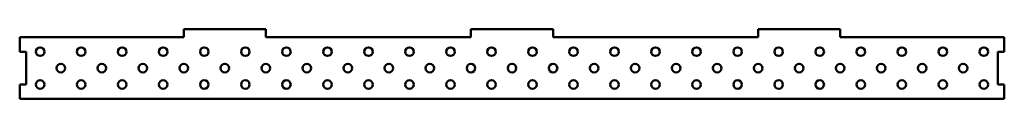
# Model space of a CAD drawing. Header units: millimetres. Extents: x 0 to 2400, y 0 to 170.
import ezdxf

# ---------------------------------------------------------------- set-up
doc = ezdxf.new("R2010")
doc.units = ezdxf.units.MM
doc.linetypes.add('K5LT32768', pattern=[0])
doc.layers.add('Видимый контур (ГОСТ)', color=7, linetype='Continuous')

msp = doc.modelspace()

# ---------------------------------------------------------------- linework, layer by layer
at = {"layer": 'Видимый контур (ГОСТ)', "color": 7, "linetype": 'K5LT32768', "lineweight": 50}
for p, q in [((600, 170), (400, 170)), ((400, 170), (400, 150)), ((600, 150), (600, 170)), ((1300, 170), (1100, 170)), ((1100, 170), (1100, 150)), ((1300, 150), (1300, 170)), ((2000, 170), (1800, 170)), ((1800, 170), (1800, 150)), ((2000, 150), (2000, 170)), ((0, 150), (400, 150)), ((0, 115), (0, 150)), ((600, 150), (1100, 150)), ((1300, 150), (1800, 150)), ((2000, 150), (2400, 150)), ((2400, 150), (2400, 115)), ((0, 115), (16, 115)), ((16, 115), (16, 35)), ((2384, 35), (2384, 115)), ((2384, 115), (2400, 115)), ((0, 0), (0, 35)), ((16, 35), (0, 35)), ((2400, 35), (2384, 35)), ((2400, 35), (2400, 0)), ((2400, 0), (0, 0))]:
    msp.add_line(p, q, dxfattribs=at)
for centre in [(50, 115), (150, 115), (250, 115), (350, 115), (450, 115), (550, 115), (650, 115), (750, 115), (850, 115), (950, 115), (1050, 115), (1150, 115), (1250, 115), (1350, 115), (1450, 115), (1550, 115), (1650, 115), (1750, 115), (1850, 115), (1950, 115), (2050, 115), (2150, 115), (2250, 115), (2350, 115), (100, 75), (200, 75), (300, 75), (400, 75), (500, 75), (600, 75), (700, 75), (800, 75), (900, 75), (1000, 75), (1100, 75), (1200, 75), (1300, 75), (1400, 75), (1500, 75), (1600, 75), (1700, 75), (1800, 75), (1900, 75), (2000, 75), (2100, 75), (2200, 75), (2300, 75), (50, 35), (150, 35), (250, 35), (350, 35), (450, 35), (550, 35), (650, 35), (750, 35), (850, 35), (950, 35), (1050, 35), (1150, 35), (1250, 35), (1350, 35), (1450, 35), (1550, 35), (1650, 35), (1750, 35), (1850, 35), (1950, 35), (2050, 35), (2150, 35), (2250, 35), (2350, 35)]:
    msp.add_circle(centre, 10.5, dxfattribs=at)

doc.saveas('drawing.dxf')
